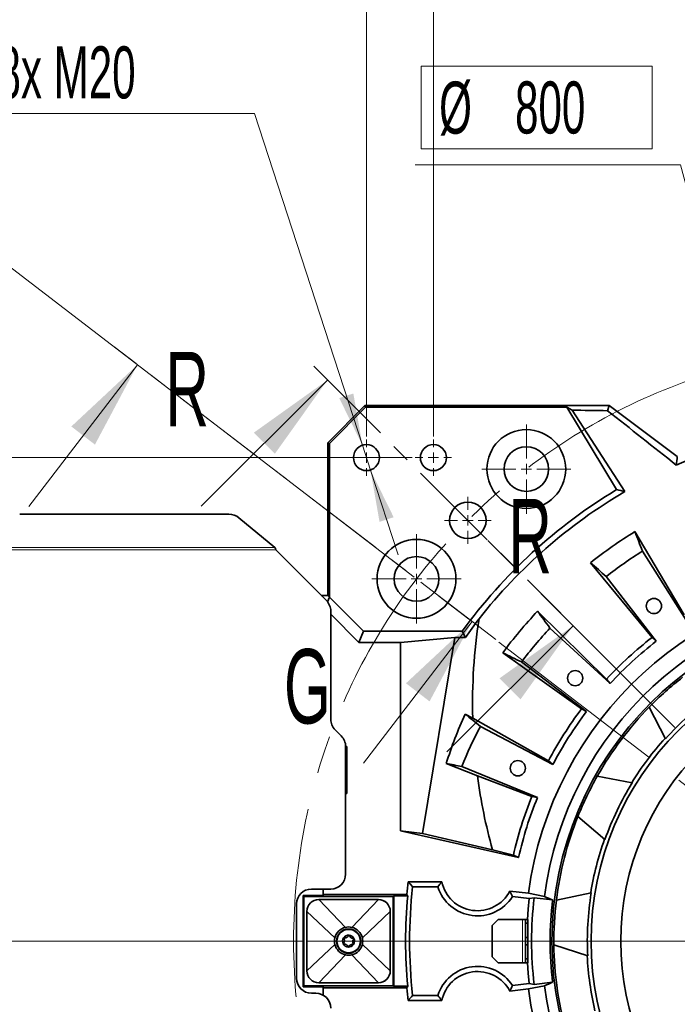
# Model space of a CAD drawing. Header units: millimetres. Extents: x 0 to 5960, y 0 to 4200.
# Tile 5 of 12: x 741 to 1183, y 2932 to 3594. Entities that reach past the tile are written whole.
import ezdxf

# ---------------------------------------------------------------- set-up
doc = ezdxf.new("R2010")
doc.units = ezdxf.units.MM
doc.header["$LTSCALE"] = 10
doc.linetypes.add('CENTER', pattern=[10.16, 6.35, -1.27, 1.27, -1.27])
doc.linetypes.add('CENTERX2', pattern=[20.32, 12.7, -2.54, 2.54, -2.54])
doc.styles.add('SLDTEXTSTYLE0', font='TXT', dxfattribs={"width": 0.605})
doc.dimstyles.new('SLDDIMSTYLE1', dxfattribs={"dimtxt": 35, "dimasz": 35, "dimexe": 0, "dimexo": 0.0625, "dimgap": -8.75, "dimtad": 0, "dimtih": 1, "dimtoh": 1, "dimdec": 1, "dimrnd": 1e-09, "dimzin": 12, "dimdsep": 46, "dimtxsty": 'SLDTEXTSTYLE0', "dimsah": 1, "dimcen": 0, "dimadec": 0, "dimazin": 3, "dimtfac": 1, "dimtmove": 0, "dimatfit": 3, "dimfxl": 1, "dimfrac": 2, "dimtolj": 1, "dimarcsym": 0})
doc.dimstyles.new('SLDDIMSTYLE2', dxfattribs={"dimtxt": 35, "dimasz": 35, "dimexe": 0, "dimexo": 0.0625, "dimgap": -8.75, "dimtad": 1, "dimdec": 4, "dimlfac": 10, "dimzin": 12, "dimdsep": 46, "dimtxsty": 'SLDTEXTSTYLE0', "dimsah": 1, "dimcen": 0.09, "dimadec": 1, "dimazin": 3, "dimtfac": 1, "dimtofl": 0, "dimtmove": 0, "dimatfit": 3, "dimfxl": 1, "dimfrac": 2, "dimtolj": 1, "dimarcsym": 0})
doc.dimstyles.new('SLDDIMSTYLE3', dxfattribs={"dimtxt": 35, "dimasz": 35, "dimexe": 0, "dimexo": 0.0625, "dimgap": 8.75, "dimtad": 1, "dimdec": 4, "dimlfac": 10, "dimzin": 12, "dimdsep": 46, "dimtxsty": 'SLDTEXTSTYLE0', "dimsah": 1, "dimcen": 0.09, "dimadec": 1, "dimazin": 3, "dimtfac": 1, "dimtofl": 0, "dimtmove": 0, "dimatfit": 3, "dimfxl": 1, "dimfrac": 2, "dimtolj": 1, "dimtzin": 12, "dimarcsym": 0})
doc.dimstyles.new('SLDDIMSTYLE4', dxfattribs={"dimtxt": 35, "dimasz": 35, "dimexe": 0, "dimexo": 0.0625, "dimgap": 8.75, "dimtad": 1, "dimdec": 1, "dimrnd": 1e-09, "dimzin": 12, "dimdsep": 46, "dimtxsty": 'SLDTEXTSTYLE0', "dimsah": 1, "dimcen": 0.09, "dimadec": 0, "dimazin": 3, "dimtfac": 1, "dimtmove": 0, "dimatfit": 0, "dimfxl": 1, "dimfrac": 2, "dimtolj": 1, "dimtzin": 12, "dimarcsym": 0})
doc.dimstyles.new('SLDDIMSTYLE5', dxfattribs={"dimtxt": 35, "dimasz": 35, "dimexe": 0, "dimexo": 0.0625, "dimgap": 8.75, "dimtad": 1, "dimdec": 1, "dimrnd": 1e-09, "dimzin": 12, "dimdsep": 46, "dimtxsty": 'SLDTEXTSTYLE0', "dimsah": 1, "dimcen": 0.09, "dimadec": 0, "dimazin": 3, "dimtfac": 1, "dimtofl": 0, "dimtmove": 0, "dimatfit": 3, "dimfxl": 1, "dimfrac": 2, "dimtolj": 1, "dimtzin": 12, "dimarcsym": 0})
doc.dimstyles.new('SLDDIMSTYLE6', dxfattribs={"dimtxt": 35, "dimasz": 35, "dimexe": 0, "dimexo": 0.0625, "dimgap": 8.75, "dimtad": 0, "dimtih": 1, "dimtoh": 1, "dimdec": 1, "dimrnd": 1e-09, "dimzin": 12, "dimdsep": 46, "dimtxsty": 'SLDTEXTSTYLE0', "dimsah": 1, "dimcen": 0, "dimadec": 0, "dimazin": 3, "dimtfac": 1, "dimtmove": 0, "dimatfit": 3, "dimfxl": 1, "dimfrac": 2, "dimtolj": 1, "dimtzin": 12, "dimarcsym": 0})

# ---------------------------------------------------------------- blocks, each defined once
blk = doc.blocks.new('_D')
at = {"color": 7, "linetype": 'Continuous', "lineweight": 0}
for p, q in [((1011.19, 3506.84), (1011.19, 3562.26)), ((1011.19, 3562.26), (1166.49, 3562.26)), ((1166.49, 3562.26), (1166.49, 3506.84)), ((1166.49, 3506.84), (1011.19, 3506.84)), ((1185.5, 3496.1), (1007.18, 3496.1)), ((1221.82, 3360.54), (1185.5, 3496.1)), ((1428.88, 2587.8), (1221.82, 3360.54)), ((1428.88, 2587.8), (1444.41, 2529.85))]:
    blk.add_line(p, q, dxfattribs=at)
at = {"color": 7, "linetype": 'Continuous', "lineweight": 18}
for points in [[(1221.82, 3360.54), (1217.59, 3395.65), (1207.93, 3393.06)], [(1428.88, 2587.8), (1433.11, 2552.7), (1442.77, 2555.29)]]:
    blk.add_solid(points, dxfattribs=at)
at = {"color": 7, "linetype": 'Continuous', "lineweight": 18, "char_height": 35, "attachment_point": 1, "style": 'SLDTEXTSTYLE0'}
for s, insert in [('%%c', (1023.22, 3551.96)), ('800', (1074.25, 3552.06))]:
    blk.add_mtext(s, dxfattribs=dict(at, insert=insert))
blk = doc.blocks.new('_D_1')
at = {"color": 7, "linetype": 'Continuous', "lineweight": 0}
for p, q in [((1170.77, 4023.37), (1266.73, 4036)), ((1266.73, 4036), (1273.74, 3982.74)), ((1177.78, 3970.11), (1170.77, 4023.37)), ((1273.74, 3982.74), (1177.78, 3970.11)), ((1570.07, 3293.1), (1940.77, 3776.2)), ((1006.42, 3218.9), (523.32, 3589.59))]:
    blk.add_line(p, q, dxfattribs=at)
at = {"color": 7, "linetype": 'Continuous', "lineweight": 18}
blk.add_arc((1325.35, 2974.17), 995.93, 52.5, 142.5, dxfattribs=at)
for points in [[(1931.63, 3764.3), (1906.47, 3789.14), (1900.52, 3781.1)], [(535.22, 3580.46), (560.93, 3604.74), (553.1, 3610.96)]]:
    blk.add_solid(points, dxfattribs=at)
at = {"color": 7, "linetype": 'Continuous', "lineweight": 18, "char_height": 35, "attachment_point": 1, "rotation": 7.5, "style": 'SLDTEXTSTYLE0'}
for s, insert in [('90°', (1183.82, 4016.41)), ('4x', (1104.3, 4005.94))]:
    blk.add_mtext(s, dxfattribs=dict(at, insert=insert))
blk = doc.blocks.new('_D_2')
at = {"color": 7, "linetype": 'Continuous', "lineweight": 0}
for p, q in [((1570.07, 3293.1), (1941.03, 3776.55)), ((1679.8, 2974.17), (2336.72, 2974.17))]:
    blk.add_line(p, q, dxfattribs=at)
at = {"color": 7, "linetype": 'Continuous', "lineweight": 18}
blk.add_arc((1325.35, 2974.17), 996.37, 0, 52.5, dxfattribs=at)
for points in [[(1931.9, 3764.65), (1956.18, 3738.94), (1962.4, 3746.77)], [(2321.72, 2974.17), (2326.1, 3009.26), (2316.11, 3009.08)]]:
    blk.add_solid(points, dxfattribs=at)
at = {"color": 7, "linetype": 'Continuous', "lineweight": 18, "insert": (2234.48, 3485.41), "char_height": 35, "attachment_point": 1, "rotation": 296.25, "style": 'SLDTEXTSTYLE0'}
blk.add_mtext('52,5°', dxfattribs=at)
blk = doc.blocks.new('_D_5')
at = {"color": 7, "linetype": 'Continuous', "lineweight": 0}
for p, q in [((974.35, 3313.42), (974.35, 3749.17)), ((1019.35, 3313.42), (1019.35, 3749.17)), ((974.35, 3734.17), (865.37, 3734.17)), ((974.35, 3734.17), (1019.35, 3734.17)), ((1019.35, 3734.17), (1079.35, 3734.17))]:
    blk.add_line(p, q, dxfattribs=at)
at = {"color": 7, "linetype": 'Continuous', "lineweight": 18}
for points in [[(974.35, 3734.17), (939.35, 3739.17), (939.35, 3729.17)], [(1019.35, 3734.17), (1054.35, 3729.17), (1054.35, 3739.17)]]:
    blk.add_solid(points, dxfattribs=at)
at = {"color": 7, "linetype": 'Continuous', "lineweight": 18, "char_height": 35, "attachment_point": 1, "style": 'SLDTEXTSTYLE0'}
for s, insert in [('4x', (865.37, 3779.29)), ('45', (929.53, 3779.29))]:
    blk.add_mtext(s, dxfattribs=dict(at, insert=insert))
blk = doc.blocks.new('_D_6')
at = {"color": 7, "linetype": 'Continuous', "lineweight": 0}
for p, q in [((1019.35, 3313.42), (1019.35, 3749.17)), ((1325.35, 3331.11), (1325.35, 3749.17)), ((1325.35, 3734.17), (1019.35, 3734.17))]:
    blk.add_line(p, q, dxfattribs=at)
at = {"color": 7, "linetype": 'Continuous', "lineweight": 18}
for points in [[(1019.35, 3734.17), (1054.35, 3729.17), (1054.35, 3739.17)], [(1325.35, 3734.17), (1290.35, 3739.17), (1290.35, 3729.17)]]:
    blk.add_solid(points, dxfattribs=at)
at = {"color": 7, "linetype": 'Continuous', "lineweight": 18, "char_height": 35, "attachment_point": 1, "style": 'SLDTEXTSTYLE0'}
for s, insert in [('4x', (1100.16, 3779.29)), ('306', (1164.33, 3779.29))]:
    blk.add_mtext(s, dxfattribs=dict(at, insert=insert))
blk = doc.blocks.new('_D_7')
at = {"color": 7, "linetype": 'Continuous', "lineweight": 0}
for p, q in [((898.99, 3530.53), (726.29, 3530.53)), ((971.64, 3307.49), (898.99, 3530.53)), ((977.06, 3290.85), (971.64, 3307.49)), ((977.06, 3290.85), (995.64, 3233.8))]:
    blk.add_line(p, q, dxfattribs=at)
at = {"color": 7, "linetype": 'Continuous', "lineweight": 18}
for points in [[(971.64, 3307.49), (965.55, 3342.32), (956.04, 3339.22)], [(977.06, 3290.85), (983.14, 3256.03), (992.65, 3259.12)]]:
    blk.add_solid(points, dxfattribs=at)
at = {"color": 7, "linetype": 'Continuous', "lineweight": 18, "insert": (726.29, 3575.65), "char_height": 35, "attachment_point": 1, "style": 'SLDTEXTSTYLE0'}
blk.add_mtext('8x M20', dxfattribs=at)
blk = doc.blocks.new('_D_8')
at = {"color": 7, "linetype": 'Continuous', "lineweight": 0}
for p, q in [((1005.1, 3299.17), (563.35, 3299.17)), ((578.35, 3299.17), (578.35, 2974.17)), ((931.79, 2974.17), (563.35, 2974.17))]:
    blk.add_line(p, q, dxfattribs=at)
at = {"color": 7, "linetype": 'Continuous', "lineweight": 18}
for points in [[(578.35, 3299.17), (573.35, 3264.17), (583.35, 3264.17)], [(578.35, 2974.17), (583.35, 3009.17), (573.35, 3009.17)]]:
    blk.add_solid(points, dxfattribs=at)
at = {"color": 7, "linetype": 'Continuous', "lineweight": 18, "char_height": 35, "attachment_point": 1, "rotation": 90, "style": 'SLDTEXTSTYLE0'}
for s, insert in [('325', (533.23, 3128.65)), ('4x', (533.23, 3064.49))]:
    blk.add_mtext(s, dxfattribs=dict(at, insert=insert))
blk = doc.blocks.new('SW_CENTERMARKSYMBOL_0')
at = {"color": 0, "linetype": 'Continuous', "lineweight": 18}
blk.add_line((-7, 0), (-391.56, 0), dxfattribs=at)
blk = doc.blocks.new('SW_CENTERMARKSYMBOL_13')
at = {"color": 0, "linetype": 'Continuous', "lineweight": 18}
for p, q in [((0, 7), (0, 30)), ((-7, 0), (-30, 0)), ((0, 0), (-3.5, 0)), ((0, 0), (0, 3.5)), ((0, 0), (0, -3.5)), ((0, 0), (3.5, 0)), ((7, 0), (30, 0)), ((0, -7), (0, -30))]:
    blk.add_line(p, q, dxfattribs=at)
blk = doc.blocks.new('SW_CENTERMARKSYMBOL_14')
at = {"color": 0, "linetype": 'Continuous', "lineweight": 18}
for p, q in [((0, 7), (0, 30)), ((-7, 0), (-30, 0)), ((0, 0), (-3.5, 0)), ((0, 0), (0, 3.5)), ((0, 0), (0, -3.5)), ((0, 0), (3.5, 0)), ((7, 0), (30, 0)), ((0, -7), (0, -30))]:
    blk.add_line(p, q, dxfattribs=at)
blk = doc.blocks.new('SW_CENTERMARKSYMBOL_15')
at = {"color": 0, "linetype": 'Continuous', "lineweight": 18}
for p, q in [((0, 7), (0, 15.75)), ((-7, 0), (-15.75, 0)), ((0, 0), (-3.5, 0)), ((0, 0), (0, 3.5)), ((0, 0), (0, -3.5)), ((0, 0), (3.5, 0)), ((7, 0), (15.75, 0)), ((0, -7), (0, -15.75))]:
    blk.add_line(p, q, dxfattribs=at)
blk = doc.blocks.new('SW_CENTERMARKSYMBOL_16')
at = {"color": 0, "linetype": 'Continuous', "lineweight": 18}
for p, q in [((0, 7), (0, 12.25)), ((-7, 0), (-12.25, 0)), ((0, 0), (-3.5, 0)), ((0, 0), (0, 3.5)), ((0, 0), (0, -3.5)), ((0, 0), (3.5, 0)), ((7, 0), (12.25, 0)), ((0, -7), (0, -12.25))]:
    blk.add_line(p, q, dxfattribs=at)
blk = doc.blocks.new('SW_CENTERMARKSYMBOL_17')
at = {"color": 0, "linetype": 'Continuous', "lineweight": 18}
for p, q in [((0, 7), (0, 12.25)), ((-7, 0), (-12.25, 0)), ((0, 0), (-3.5, 0)), ((0, 0), (0, 3.5)), ((0, 0), (0, -3.5)), ((0, 0), (3.5, 0)), ((7, 0), (12.25, 0)), ((0, -7), (0, -12.25))]:
    blk.add_line(p, q, dxfattribs=at)

msp = doc.modelspace()

# ---------------------------------------------------------------- linework, layer by layer
at = {"color": 7, "linetype": 'CENTER', "lineweight": 18}
for p, q in [((1061.244768, 3176.828205), (804.537169, 3373.806874)), ((1127.462424, 3172.060398), (934.025874, 3365.496948))]:
    msp.add_line(p, q, dxfattribs=at)
at = {"color": 7, "linetype": 'Continuous', "lineweight": 18}
for p, q in [((747.352864, 3266.429244), (820.404235, 3361.631645)), ((863.315196, 3266.501999), (948.168009, 3351.354813)), ((972.32633, 3093.801032), (1045.377701, 3189.003433)), ((1028.467475, 3101.34972), (1113.320289, 3186.202533))]:
    msp.add_line(p, q, dxfattribs=at)
at = {"color": 7, "linetype": 'Continuous', "lineweight": 35}
for p, q in [((948.348666, 3309.174156), (973.348666, 3334.174156)), ((973.782826, 3333.126001), (949.396821, 3308.739996)), ((973.348666, 3334.174156), (973.782826, 3333.126001)), ((973.348666, 3334.174156), (1137.613247, 3334.174156)), ((973.782826, 3333.126001), (1108.97436, 3333.126001)), ((1142.566604, 3277.712411), (1108.97436, 3333.126001)), ((1112.550928, 3331.111721), (1108.97436, 3333.126001)), ((1148.061849, 3276.339931), (1112.550928, 3331.111721)), ((1136.47276, 3330.747147), (1137.613247, 3334.174156)), ((1137.613247, 3334.174156), (1183.348717, 3299.941924)), ((949.396821, 3308.739996), (948.348666, 3309.174156)), ((948.348666, 3309.174156), (948.348666, 3206.532912)), ((949.396821, 3205.484756), (949.396821, 3308.739996)), ((881.906916, 3261.120477), (741.216628, 3261.120477)), ((912.85944, 3238.86463), (888.622345, 3258.772828)), ((1187.892369, 3193.408091), (1154.84285, 3249.477841)), ((947.419733, 3203.103089), (913.348666, 3237.174156)), ((1159.928166, 3236.349781), (1189.276964, 3189.834751)), ((1124.964248, 3228.556618), (1166.348977, 3178.323245)), ((1169.233259, 3175.799998), (1135.561309, 3219.287924)), ((948.348666, 3206.532912), (943.98991, 3206.532912)), ((949.452911, 3205.484756), (948.136033, 3202.30553)), ((949.396821, 3205.484756), (948.348666, 3206.532912)), ((949.452911, 3205.484756), (949.396821, 3205.484756)), ((972.44056, 3182.497108), (949.452911, 3205.484756)), ((950.348666, 3123.316292), (950.348666, 3196.032021)), ((969.336314, 3175.002795), (950.348666, 3193.990444)), ((1135.834162, 3150.361568), (1089.398859, 3195.966943)), ((1097.708688, 3184.602388), (1138.096426, 3147.268347)), ((972.44056, 3182.497108), (969.336314, 3175.002795)), ((972.44056, 3182.497108), (1038.736904, 3182.497108)), ((1033.82332, 3178.321347), (997.2645, 3175.002795)), ((1033.82332, 3178.321347), (1011.991722, 3046.450223)), ((1040.871989, 3178.321347), (1033.82332, 3178.321347)), ((1040.871989, 3178.321347), (1038.736904, 3182.497108)), ((1166.348977, 3178.323245), (1169.233259, 3175.799998)), ((969.336314, 3175.002795), (997.2645, 3175.002795)), ((997.2645, 3048.412024), (997.2645, 3175.002795)), ((1065.953156, 3168.025443), (1118.929088, 3130.214886)), ((1122.368155, 3128.524123), (1078.588045, 3161.815293)), ((1135.834162, 3150.361568), (1138.096426, 3147.268347)), ((1175.306148, 3110.164939), (1164.516194, 3131.520641)), ((1045.827579, 3124.065847), (1040.682516, 3126.819556)), ((1096.691054, 3095.308165), (1045.827579, 3124.065847)), ((1118.929088, 3130.214886), (1122.368155, 3128.524123)), ((1051.002498, 3118.514658), (1099.676818, 3092.905859)), ((957.419733, 3112.103089), (953.277598, 3116.245224)), ((961.223552, 3105.049043), (960.348651, 3105.049043)), ((961.223552, 3105.049043), (960.348666, 3104.174156)), ((960.348666, 3019.174156), (960.348666, 3105.032021)), ((961.223552, 3073.29927), (961.223552, 3105.049043)), ((1027.982227, 3093.619722), (1048.944682, 3085.180776)), ((1089.335837, 3070.729554), (1038.431109, 3091.555228)), ((1096.691054, 3095.308165), (1099.676818, 3092.905859)), ((1048.944682, 3085.180776), (1085.576352, 3071.472609)), ((1129.552284, 3085.028912), (1153.063409, 3080.58863)), ((961.223552, 3073.29927), (960.348666, 3074.174156)), ((960.348666, 3073.29927), (961.223552, 3073.29927)), ((1085.576352, 3071.472609), (1089.335837, 3070.729554)), ((1134.686035, 3042.394471), (1116.544944, 3057.99543)), ((997.2645, 3048.412024), (1076.636374, 3030.452002)), ((1011.991722, 3046.450223), (997.2645, 3048.412024)), ((1059.098844, 3035.624166), (1011.991722, 3046.450223)), ((1073.130585, 3031.999679), (1059.098844, 3035.624166)), ((1073.130585, 3031.999679), (1076.636374, 3030.452002)), ((1024.974849, 3014.11307), (1002.349614, 3014.11307)), ((937.348666, 3009.174156), (950.348666, 3009.174156)), ((945.348666, 3004.803498), (945.348666, 3009.174156)), ((945.348666, 3005.572693), (1001.407874, 3005.572693)), ((1022.316131, 3010.654156), (1005.421784, 3010.654156)), ((1083.216935, 3006.308345), (1070.727299, 3007.786228)), ((1094.067015, 3004.192922), (1083.216935, 3006.308345)), ((1102.034117, 3001.662565), (1125.454787, 3006.557598)), ((927.348666, 2949.174156), (927.348666, 2999.174156)), ((931.719324, 3004.803498), (932.348666, 3004.174156)), ((931.719324, 3004.803498), (945.348666, 3004.803498)), ((931.719324, 2943.544815), (931.719324, 3004.803498)), ((932.348666, 3004.174156), (992.348666, 3004.174156)), ((932.348666, 2944.174156), (932.348666, 3004.174156)), ((982.358666, 3002.184156), (942.338666, 3002.184156)), ((982.348666, 3002.174156), (942.348666, 3002.174156)), ((992.6983, 3004.523791), (992.348666, 3004.174156)), ((992.348666, 3004.174156), (992.348666, 2944.174156)), ((1002.097487, 3004.523791), (992.6983, 3004.523791)), ((992.6983, 2943.824522), (992.6983, 3004.523791)), ((1083.859531, 3002.749263), (1072.574521, 3004.084604)), ((1083.859531, 3002.749263), (1087.12412, 3003.312889)), ((1087.12412, 3003.312889), (1099.501565, 3001.848282)), ((934.338666, 2994.184156), (934.338666, 2954.164156)), ((934.348666, 2994.174156), (934.348666, 2954.174156)), ((990.348666, 2954.174156), (990.348666, 2994.174156)), ((990.358666, 2954.164156), (990.358666, 2994.184156)), ((1062.848666, 2988.674156), (1058.848666, 2984.674156)), ((1062.848666, 2988.674156), (1079.348666, 2988.674156)), ((1079.348666, 2988.674156), (1081.348666, 2988.674156)), ((1081.348666, 2988.674156), (1082.848666, 2988.674156)), ((1081.348666, 2986.174156), (1081.348666, 2988.674156)), ((1082.848666, 2986.174156), (1081.348666, 2986.174156)), ((1081.348666, 2976.674156), (1081.348666, 2986.174156)), ((1082.848666, 2988.674156), (1082.848666, 2986.174156)), ((1082.848666, 2976.674156), (1082.848666, 2986.174156)), ((1058.848666, 2963.674156), (1058.848666, 2984.674156)), ((1081.348666, 2976.674156), (1082.848666, 2976.674156)), ((1081.348666, 2971.674156), (1081.348666, 2976.674156)), ((1082.848666, 2971.674156), (1082.848666, 2976.674156)), ((1081.348666, 2971.674156), (1082.848666, 2971.674156)), ((1081.348666, 2962.174156), (1081.348666, 2971.674156)), ((1082.848666, 2962.174156), (1082.848666, 2971.674156)), ((1123.092579, 2964.238079), (1100.362168, 2971.709191)), ((1058.848666, 2963.674156), (1062.848666, 2959.674156)), ((1062.848666, 2959.674156), (1079.348666, 2959.674156)), ((1079.348666, 2959.674156), (1081.348666, 2959.674156)), ((1081.348666, 2962.174156), (1082.848666, 2962.174156)), ((1081.348666, 2959.674156), (1081.348666, 2962.174156)), ((1082.848666, 2959.674156), (1081.348666, 2959.674156)), ((1082.848666, 2962.174156), (1082.848666, 2959.674156)), ((942.338666, 2946.164156), (982.358666, 2946.164156)), ((942.348666, 2946.174156), (982.348666, 2946.174156)), ((1072.574521, 2944.263709), (1083.859531, 2945.59905)), ((1087.12412, 2945.035423), (1083.859531, 2945.59905)), ((1099.501565, 2946.500031), (1087.12412, 2945.035423)), ((931.719324, 2943.544815), (932.348666, 2944.174156)), ((945.348666, 2943.544815), (931.719324, 2943.544815)), ((992.348666, 2944.174156), (932.348666, 2944.174156)), ((940.348666, 2939.174156), (937.348666, 2939.174156)), ((945.348666, 2937.834411), (945.348666, 2943.544815)), ((1001.407874, 2942.77562), (945.348666, 2942.77562)), ((992.6983, 2943.824522), (992.348666, 2944.174156)), ((1002.097487, 2943.824522), (992.6983, 2943.824522)), ((1070.727299, 2940.562085), (1083.216935, 2942.039968)), ((1083.216935, 2942.039968), (1094.067015, 2944.155391)), ((1002.349614, 2934.235243), (1024.974849, 2934.235243)), ((1005.421784, 2937.694156), (1022.316131, 2937.694156))]:
    msp.add_line(p, q, dxfattribs=at)
at = {"color": 7, "linetype": 'CENTERX2', "lineweight": 18}
for q in [(1042.505953, 3257.016869), (1008.007329, 3217.678728)]:
    msp.add_line((1325.348666, 2974.174156), q, dxfattribs=at)
at = {"color": 8, "linetype": 'Continuous', "lineweight": 18}
for p, q in [((913.348666, 3237.174156), (701.156662, 3237.174156)), ((702.005553, 3238.86463), (912.85944, 3238.86463)), ((942.348666, 3002.174156), (960.17237, 2983.42152)), ((982.348666, 3002.174156), (964.524961, 2983.42152)), ((934.348666, 2994.174156), (953.101302, 2976.350452)), ((990.348666, 2994.174156), (971.596029, 2976.350452)), ((1079.348666, 2959.674156), (1079.348666, 2988.674156)), ((934.348666, 2954.174156), (953.101302, 2971.997861)), ((990.348666, 2954.174156), (971.596029, 2971.997861)), ((942.348666, 2946.174156), (960.17237, 2964.926793)), ((982.348666, 2946.174156), (964.524961, 2964.926793))]:
    msp.add_line(p, q, dxfattribs=at)
at = {"color": 7, "linetype": 'Continuous', "lineweight": 35, "flags": 128}
for points in [[(1082.607469, 2988.674156), (1083.122932, 2995.627191), (1083.859531, 3002.749263)], [(1083.859531, 2945.59905), (1083.122932, 2952.721122), (1082.607469, 2959.674156)]]:
    msp.add_lwpolyline(points, dxfattribs=at)
at = {"color": 7, "linetype": 'CENTERX2', "lineweight": 18}
msp.add_circle((1325.348666, 2974.174156), 400, dxfattribs=at)
at = {"color": 7, "linetype": 'Continuous', "lineweight": 35}
for centre, radius in [((1081.844094, 3291.515493), 26.5), ((974.348666, 3299.174156), 8.75), ((1019.348666, 3299.174156), 8.75), ((1081.844094, 3291.515493), 15), ((1042.505953, 3257.016869), 12.25), ((1008.007329, 3217.678728), 26.5), ((1008.007329, 3217.678728), 15), ((1167.615146, 3199.440969), 5.1), ((1325.348666, 2974.174156), 226.302016), ((1325.348666, 2974.174156), 200), ((1114.686444, 3150.940749), 5.1), ((1325.348666, 2974.174156), 180), ((1076.114024, 3090.394178), 5.1), ((962.348666, 2974.174156), 8.15), ((962.348666, 2974.174156), 7.9)]:
    msp.add_circle(centre, radius, dxfattribs=at)
for centre, radius, start, end in [((1325.348666, 2974.174156), 350.335226, 65.970049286, 114.029950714), ((1325.348666, 2974.174156), 354.322951, 121.055149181, 143.98857695), ((1325.348666, 2974.174156), 350.335226, 120.401016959, 141.798008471), ((881.971315, 3250.526149), 10.594524, 51.113471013, 90.348273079), ((1325.348666, 2974.174156), 323.827657, 121.771473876, 128.228526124), ((1325.348666, 2974.174156), 310, 122.25, 127.75), ((1325.348666, 2974.174156), 244.254746, 13, 172.440243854), ((1325.348666, 2974.174156), 233.221629, 13.338672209, 172.604744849), ((940.348666, 3196.032021), 10, 0, 45), ((1325.348666, 2974.174156), 323.827657, 136.771473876, 143.228526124), ((1325.348666, 2974.174156), 310, 137.25, 142.75), ((1325.348666, 2974.174156), 258.761959, 127.912922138, 137.087077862), ((1325.348666, 2974.174156), 255, 127.75, 137.25), ((1325.348666, 2974.174156), 225, 127.98260337, 135.627710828), ((1325.348666, 2974.174156), 202.5, 125.797850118, 137.81246408), ((1325.348666, 2974.174156), 225, 135.627710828, 150.48260337), ((1325.348666, 2974.174156), 258.761959, 142.912922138, 152.087077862), ((1325.348666, 2974.174156), 255, 142.75, 152.25), ((960.348666, 3123.316292), 10, 180, 225), ((1325.348666, 2974.174156), 310, 152.25, 157.75), ((950.348666, 3105.032021), 10, 0, 45), ((1325.348666, 2974.174156), 202.81746, 137.778029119, 148.332285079), ((1325.348666, 2974.174156), 225, 150.48260337, 158.127710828), ((1325.348666, 2974.174156), 202.5, 148.297850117, 160.31246408), ((1325.348666, 2974.174156), 258.761959, 157.912922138, 167.087077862), ((1325.348666, 2974.174156), 255, 157.75, 167.25), ((1325.348666, 2974.174156), 225, 158.127710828, 172.98260337), ((1325.348666, 2974.174156), 202.81746, 160.278029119, 170.832285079), ((950.348666, 3019.174156), 10, 270, 0), ((1325.348666, 2974.174156), 325.458913, 172.951141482, 174.463798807), ((1048.988393, 3019.174156), 24.541087, 191.901459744, 332.352199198), ((937.348666, 2999.174156), 10, 90, 180), ((1325.348666, 2974.174156), 322, 173.494884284, 186.505115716), ((1048.988393, 3019.174156), 28, 197.715195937, 327.390355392), ((1325.348666, 2974.174156), 202.5, 170.797850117, 182.81246408), ((942.338666, 2994.184156), 8, 90, 180), ((942.348666, 2994.174156), 8, 90, 180), ((982.348666, 2994.174156), 8, 0, 90), ((982.358666, 2994.184156), 8, 0, 90), ((1325.348666, 2974.174156), 324.672797, 174.636297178, 185.363702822), ((1325.348666, 2974.174156), 240, 173.02643524, 186.97356476), ((1325.348666, 2974.174156), 227.536305, 173.014099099, 186.985900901), ((1325.348666, 2974.174156), 225, 172.98260337, 180.627710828), ((962.348666, 2974.174156), 9.5, 103.243136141, 166.756863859), ((962.348666, 2974.174156), 9.5, 76.756863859, 103.243136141), ((962.348666, 2974.174156), 9.5, 13.243136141, 76.756863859), ((962.348666, 2974.174156), 9.5, 166.756863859, 193.243136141), ((962.348666, 2974.174156), 9.5, 193.243136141, 256.756863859), ((962.348666, 2974.174156), 4, 146.570601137, 206.570601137), ((962.348666, 2974.174156), 4, 206.570601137, 266.570601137), ((962.348666, 2974.174156), 4, 86.570601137, 146.570601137), ((962.348666, 2974.174156), 4, 266.570601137, 326.570601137), ((962.348666, 2974.174156), 4, 26.570601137, 86.570601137), ((962.348666, 2974.174156), 9.5, 283.243136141, 346.756863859), ((962.348666, 2974.174156), 4, 326.570601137, 26.570601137), ((962.348666, 2974.174156), 9.5, 346.756863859, 13.243136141), ((1325.348666, 2974.174156), 225, 180.627710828, 195.48260337), ((962.348666, 2974.174156), 9.5, 256.756863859, 283.243136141), ((1325.348666, 2974.174156), 202.81746, 182.778029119, 193.332285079), ((942.338666, 2954.164156), 8, 180, 270), ((942.348666, 2954.174156), 8, 180, 270), ((982.348666, 2954.174156), 8, 270, 0), ((982.358666, 2954.164156), 8, 270, 0), ((1048.988393, 2929.174156), 28, 32.609644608, 162.284804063), ((1048.988393, 2929.174156), 24.541087, 27.647800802, 168.098540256), ((937.348666, 2949.174156), 10, 180, 270), ((940.348666, 2929.174156), 10, 0, 90), ((1325.348666, 2974.174156), 325.458913, 185.536201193, 187.048858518), ((1325.348666, 2974.174156), 244.254746, 187.559756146, 347), ((1325.348666, 2974.174156), 233.221629, 187.395255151, 346.661327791)]:
    msp.add_arc(centre, radius, start, end, dxfattribs=at)
for centre, major_axis, ratio, start_param, end_param in [((1325.348666, 2979.391135), (0, 347.157729), 0.9998870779, 0.9159107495, 0.9606035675), ((1325.348666, 3134.201288), (0, 322.208175), 0.8679465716, 1.3941142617, 1.6022577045), ((1325.348666, 2998.232953), (0, 313.130241), 0.997043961, 1.1476306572, 1.2612534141), ((1325.348666, 3134.201288), (0, 322.208175), 0.8679465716, 1.7235286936, 1.8817243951), ((1325.348666, 3490.449892), (0, 688.857966), 0.6620426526, 2.3516493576, 2.3537952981), ((1325.348666, 2457.898421), (0, 688.857966), 0.6620426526, 0.7877973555, 0.7899432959)]:
    msp.add_ellipse(centre, major_axis=major_axis, ratio=ratio, start_param=start_param, end_param=end_param, dxfattribs=at)
for points in [[(1112.550928, 3331.111721), (1120.497664, 3330.985307), (1128.470579, 3330.863597), (1136.47276, 3330.747147)], [(1136.47276, 3330.747147), (1151.822423, 3318.580277), (1167.2183, 3306.385543), (1182.68721, 3294.14678)], [(1183.348717, 3299.941924), (1183.124473, 3298.013001), (1182.903934, 3296.081313), (1182.68721, 3294.14678)], [(1148.061849, 3276.339931), (1146.226139, 3276.804), (1144.394435, 3277.261419), (1142.566604, 3277.712411)], [(1154.84285, 3249.477841), (1156.536121, 3245.104641), (1158.231144, 3240.728746), (1159.928166, 3236.349781)], [(913.348666, 3237.174156), (913.18559, 3237.755933), (913.022515, 3238.337361), (912.85944, 3238.86463)], [(1135.561309, 3219.287924), (1132.026843, 3222.380297), (1128.49458, 3225.469742), (1124.964248, 3228.556618)], [(1089.398859, 3195.966943), (1092.1663, 3192.181007), (1094.936131, 3188.392921), (1097.708688, 3184.602388)], [(1078.588045, 3161.815293), (1074.373648, 3163.887508), (1070.162136, 3165.957466), (1065.953156, 3168.025443)], [(1040.682516, 3126.819556), (1044.119842, 3124.052613), (1047.559724, 3121.28437), (1051.002498, 3118.514658)], [(1038.431109, 3091.555228), (1034.946279, 3092.244188), (1031.463379, 3092.932327), (1027.982227, 3093.619722)], [(1002.349614, 3014.11307), (1003.368811, 3012.960087), (1004.392821, 3011.807116), (1005.421784, 3010.654156)], [(1024.974849, 3014.11307), (1024.039634, 3012.960205), (1023.158269, 3011.807223), (1022.316131, 3010.654156)], [(1070.727299, 3007.786228), (1071.380181, 3006.548028), (1071.99258, 3005.314542), (1072.574521, 3004.084604)], [(1094.067015, 3004.192922), (1095.876664, 3003.411579), (1097.688135, 3002.630037), (1099.501565, 3001.848282)], [(1099.501565, 2946.500031), (1097.688135, 2945.718276), (1095.876664, 2944.936734), (1094.067015, 2944.155391)], [(1070.727299, 2940.562085), (1071.380181, 2941.800285), (1071.99258, 2943.033771), (1072.574521, 2944.263709)], [(1002.349614, 2934.235243), (1003.368811, 2935.388226), (1004.392821, 2936.541197), (1005.421784, 2937.694156)], [(1024.974849, 2934.235243), (1024.039634, 2935.388108), (1023.158269, 2936.54109), (1022.316131, 2937.694156)]]:
    msp.add_open_spline(points, degree=3, dxfattribs=at)
for points, knots in [([(958.80468, 2972.61182), (958.777331, 2972.582894), (958.758796, 2972.545804), (958.746105, 2972.465368), (958.752582, 2972.422042), (958.77113, 2972.384956)], [0, 0, 0, 0, 0.5, 0.5, 1, 1, 1, 1]), ([(958.77113, 2972.384956), (958.789636, 2972.347953), (958.820444, 2972.316743), (958.892158, 2972.27871), (958.933288, 2972.271192), (958.972773, 2972.275716)], [0, 0, 0, 0, 0.5, 0.5, 1, 1, 1, 1]), ([(959.016621, 2976.148545), (959.203403, 2975.896456), (959.345033, 2975.618637), (959.485982, 2975.15578), (959.5195, 2974.997134), (959.558269, 2974.674795), (959.563511, 2974.508264), (959.544151, 2974.180124), (959.520041, 2974.018878), (959.44361, 2973.701796), (959.390984, 2973.546326), (959.198308, 2973.106599), (959.020426, 2972.840006), (958.80468, 2972.61182)], [0, 0, 0, 0, 0.25, 0.25, 0.375, 0.375, 0.5, 0.5, 0.625, 0.625, 0.75, 0.75, 1, 1, 1, 1]), ([(958.972773, 2972.275716), (959.284479, 2972.311429), (959.595892, 2972.295174), (960.067213, 2972.185811), (960.221363, 2972.135516), (960.519901, 2972.007921), (960.666742, 2971.929196), (960.94124, 2971.748359), (961.068828, 2971.646857), (961.305214, 2971.422124), (961.413542, 2971.298813), (961.698019, 2970.912088), (961.839954, 2970.624741), (961.929695, 2970.323807)], [0, 0, 0, 0, 0.25, 0.25, 0.375, 0.375, 0.5, 0.5, 0.625, 0.625, 0.75, 0.75, 1, 1, 1, 1]), ([(959.010404, 2976.377793), (958.987613, 2976.343266), (958.975987, 2976.300978), (958.978907, 2976.219856), (958.992958, 2976.180482), (959.016621, 2976.148545)], [0, 0, 0, 0, 0.5, 0.5, 1, 1, 1, 1]), ([(959.22365, 2976.46217), (959.184915, 2976.471394), (959.143529, 2976.468896), (959.067535, 2976.439672), (959.033247, 2976.412396), (959.010404, 2976.377793)], [0, 0, 0, 0, 0.5, 0.5, 1, 1, 1, 1]), ([(962.392514, 2978.046986), (962.26759, 2977.759185), (962.097807, 2977.49762), (961.767434, 2977.144125), (961.646803, 2977.035775), (961.387033, 2976.841031), (961.245434, 2976.753225), (960.951576, 2976.605921), (960.799878, 2976.546178), (960.487061, 2976.453828), (960.326107, 2976.421669), (959.848955, 2976.368667), (959.529137, 2976.389421), (959.22365, 2976.46217)], [0, 0, 0, 0, 0.25, 0.25, 0.375, 0.375, 0.5, 0.5, 0.625, 0.625, 0.75, 0.75, 1, 1, 1, 1]), ([(962.304817, 2970.301327), (962.429741, 2970.589128), (962.599524, 2970.850693), (962.929897, 2971.204188), (963.050528, 2971.312538), (963.310298, 2971.507282), (963.451897, 2971.595088), (963.745755, 2971.742392), (963.897453, 2971.802135), (964.21027, 2971.894485), (964.371224, 2971.926644), (964.848376, 2971.979646), (965.168194, 2971.958892), (965.473681, 2971.886143)], [0, 0, 0, 0, 0.25, 0.25, 0.375, 0.375, 0.5, 0.5, 0.625, 0.625, 0.75, 0.75, 1, 1, 1, 1]), ([(962.58794, 2978.166994), (962.546643, 2978.169468), (962.504208, 2978.158393), (962.435414, 2978.115303), (962.40834, 2978.083446), (962.392514, 2978.046986)], [0, 0, 0, 0, 0.5, 0.5, 1, 1, 1, 1]), ([(962.767636, 2978.024506), (962.756256, 2978.062665), (962.733399, 2978.097257), (962.670095, 2978.148456), (962.629329, 2978.164513), (962.58794, 2978.166994)], [0, 0, 0, 0, 0.5, 0.5, 1, 1, 1, 1]), ([(965.724558, 2976.072597), (965.412852, 2976.036884), (965.101439, 2976.053139), (964.630118, 2976.162502), (964.475968, 2976.212796), (964.17743, 2976.340392), (964.030589, 2976.419117), (963.756091, 2976.599953), (963.628503, 2976.701456), (963.392117, 2976.926189), (963.283789, 2977.049499), (962.999312, 2977.436224), (962.857377, 2977.723572), (962.767636, 2978.024506)], [0, 0, 0, 0, 0.25, 0.25, 0.375, 0.375, 0.5, 0.5, 0.625, 0.625, 0.75, 0.75, 1, 1, 1, 1]), ([(965.68071, 2972.199768), (965.493928, 2972.451857), (965.352298, 2972.729676), (965.211349, 2973.192533), (965.177831, 2973.351178), (965.139062, 2973.673518), (965.13382, 2973.840049), (965.15318, 2974.168189), (965.17729, 2974.329435), (965.253721, 2974.646517), (965.306347, 2974.801987), (965.499023, 2975.241714), (965.676905, 2975.508307), (965.892651, 2975.736493)], [0, 0, 0, 0, 0.25, 0.25, 0.375, 0.375, 0.5, 0.5, 0.625, 0.625, 0.75, 0.75, 1, 1, 1, 1]), ([(965.473681, 2971.886143), (965.512416, 2971.876919), (965.553802, 2971.879417), (965.629796, 2971.908641), (965.664084, 2971.935916), (965.686927, 2971.97052)], [0, 0, 0, 0, 0.5, 0.5, 1, 1, 1, 1]), ([(965.686927, 2971.97052), (965.709718, 2972.005047), (965.721344, 2972.047335), (965.718424, 2972.128457), (965.704373, 2972.167831), (965.68071, 2972.199768)], [0, 0, 0, 0, 0.5, 0.5, 1, 1, 1, 1]), ([(965.926201, 2975.963357), (965.907695, 2976.00036), (965.876887, 2976.03157), (965.805173, 2976.069603), (965.764043, 2976.077121), (965.724558, 2976.072597)], [0, 0, 0, 0, 0.5, 0.5, 1, 1, 1, 1]), ([(965.892651, 2975.736493), (965.920001, 2975.765419), (965.938535, 2975.802509), (965.951226, 2975.882945), (965.944749, 2975.926271), (965.926201, 2975.963357)], [0, 0, 0, 0, 0.5, 0.5, 1, 1, 1, 1]), ([(961.929695, 2970.323807), (961.941075, 2970.285648), (961.963932, 2970.251056), (962.027236, 2970.199857), (962.068003, 2970.1838), (962.109391, 2970.181319)], [0, 0, 0, 0, 0.5, 0.5, 1, 1, 1, 1]), ([(962.109391, 2970.181319), (962.150688, 2970.178845), (962.193123, 2970.18992), (962.261917, 2970.23301), (962.288991, 2970.264866), (962.304817, 2970.301327)], [0, 0, 0, 0, 0.5, 0.5, 1, 1, 1, 1])]:
    msp.add_open_spline(points, degree=3, knots=knots, dxfattribs=at)
at = {"color": 7, "linetype": 'Continuous', "lineweight": 18}
for points in [[(820.404235, 3361.631645), (775.945016, 3320.118059), (791.812083, 3307.94283)], [(948.168009, 3351.354813), (898.670535, 3315.999474), (912.81267, 3301.857338)], [(1045.377701, 3189.003433), (1000.918482, 3147.489847), (1016.785549, 3135.314618)], [(1113.320289, 3186.202533), (1063.822814, 3150.847194), (1077.96495, 3136.705059)]]:
    msp.add_solid(points, dxfattribs=at)

# ---------------------------------------------------------------- block references
at = {"color": 7, "linetype": 'Continuous', "lineweight": 0}
for name, p in [('SW_CENTERMARKSYMBOL_0', (1325.348666, 2974.174156)), ('SW_CENTERMARKSYMBOL_14', (1081.844094, 3291.515493)), ('SW_CENTERMARKSYMBOL_17', (974.348666, 3299.174156)), ('SW_CENTERMARKSYMBOL_16', (1019.348666, 3299.174156)), ('SW_CENTERMARKSYMBOL_15', (1042.505953, 3257.016869)), ('SW_CENTERMARKSYMBOL_13', (1008.007329, 3217.678728))]:
    msp.add_blockref(name, p, dxfattribs=at)

# ---------------------------------------------------------------- texts
at = {"color": 7, "linetype": 'Continuous', "char_height": 50, "attachment_point": 1, "style": 'SLDTEXTSTYLE0'}
for s, insert in [('R', (839.287552, 3370.254134)), ('R', (1069.776365, 3271.455881)), ('G', (918.919184, 3170.479266))]:
    msp.add_mtext(s, dxfattribs=dict(at, insert=insert))

# ---------------------------------------------------------------- dimensions: what is measured, and where the dimension line sits
at = {"color": 7, "linetype": 'Continuous', "lineweight": 18}
dim = msp.add_angular_dim_2l(base=(1195.35324, 3961.587445), line1=((1568.853237, 3291.515493), (1325.348666, 2974.174156)), line2=((1008.007329, 3217.678728), (1325.348666, 2974.174156)), text='4x <>', dimstyle='SLDDIMSTYLE2', dxfattribs=at)
dim.commit()
dim.dimension.update_dxf_attribs({"geometry": '_D_1', "text_midpoint": (1195.35324, 3961.587445), "dimtype": 162})
for p1, dimstyle, picture, middle in [((974.348666, 3311.424156), 'SLDDIMSTYLE4', '_D_5', (924.185683, 3734.174156)), ((1325.348666, 3329.112555), 'SLDDIMSTYLE5', '_D_6', (1172.348666, 3734.174156))]:
    dim = msp.add_linear_dim(base=(1019.348666, 3734.174156), p1=p1, p2=(1019.348666, 3311.424156), text='4x <>', dimstyle=dimstyle, dxfattribs=at)
    dim.commit()
    dim.dimension.update_dxf_attribs({"geometry": picture, "text_midpoint": middle, "dimtype": 160})
dim = msp.add_angular_dim_2l(base=(2218.966693, 3414.857799), line1=((1677.802285, 2974.174156), (933.789646, 2974.174156)), line2=((1325.348666, 2974.174156), (1568.853237, 3291.515493)), dimstyle='SLDDIMSTYLE3', dxfattribs=at)
dim.commit()
dim.dimension.update_dxf_attribs({"geometry": '_D_2', "text_midpoint": (2218.966693, 3414.857799), "dimtype": 162})
dim = msp.add_diameter_dim_2p(p1=(971.638668, 3307.493917), p2=(977.058663, 3290.854396), text='8x M20', dimstyle='SLDDIMSTYLE6', override={"dimpost": '<>'}, dxfattribs=at)
dim.commit()
dim.dimension.update_dxf_attribs({"geometry": '_D_7', "text_midpoint": (805.141367, 3557.38917), "dimtype": 163})
dim = msp.add_diameter_dim_2p(p1=(1221.819886, 3360.544176), p2=(1428.877445, 2587.804137), dimstyle='SLDDIMSTYLE1', dxfattribs=at)
dim.commit()
dim.dimension.update_dxf_attribs({"geometry": '_D', "text_midpoint": (1088.836179, 3534.550209), "dimtype": 163})
dim = msp.add_linear_dim(base=(578.348641, 2974.174156), p1=(1007.098666, 3299.174156), p2=(933.789646, 2974.174156), angle=90, text='4x <>', dimstyle='SLDDIMSTYLE5', dxfattribs=at)
dim.commit()
dim.dimension.update_dxf_attribs({"geometry": '_D_8', "text_midpoint": (578.348641, 3136.674156), "dimtype": 160})

doc.saveas('drawing.dxf')
